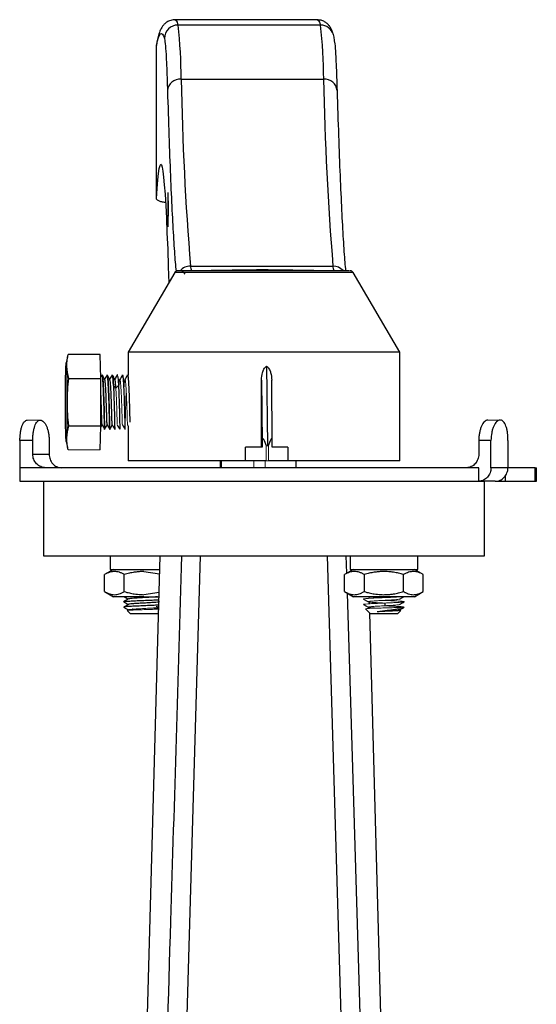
# Model space of a CAD drawing. Header units: millimetres. Extents: x 277 to 1167, y -325 to 554.
# Tile 13 of 13: x 1063 to 1140, y 147 to 292. Entities that reach past the tile are written whole.
import ezdxf

# ---------------------------------------------------------------- set-up
doc = ezdxf.new("R2010")
doc.units = ezdxf.units.MM

msp = doc.modelspace()

# ---------------------------------------------------------------- linework, layer by layer
at = {"color": 7, "linetype": 'Continuous', "lineweight": 25}
for p, q in [((1107.32, 292.18), (1086.33, 292.18)), ((1107.79, 291.41), (1086.79, 291.41)), ((1083.66, 288.8), (1083.62, 288.41)), ((1083.62, 265.86), (1083.62, 288.41)), ((1087.26, 283.43), (1108.26, 283.43)), ((1088.63, 255.91), (1109.62, 255.91)), ((1086.32, 254.98), (1079.46, 243.23)), ((1119.46, 243.23), (1112.6, 254.98)), ((1070.51, 242.56), (1070.31, 241.68)), ((1075.32, 242.88), (1070.59, 242.88)), ((1075.43, 239.38), (1075.32, 242.88)), ((1079.46, 243.23), (1079.46, 239.87)), ((1119.46, 243.23), (1079.46, 243.23)), ((1119.46, 227.23), (1119.46, 243.23)), ((1099.85, 241.16), (1099.97, 229.48)), ((1070.7, 239.38), (1075.43, 239.38)), ((1075.59, 239.87), (1075.43, 239.59)), ((1075.43, 232.38), (1075.43, 239.38)), ((1075.61, 239.88), (1075.6, 239.88)), ((1076.34, 239.81), (1076.35, 239.88)), ((1076.36, 239.88), (1076.35, 239.88)), ((1076.74, 239.23), (1076.71, 239.18)), ((1077.09, 239.82), (1077.1, 239.88)), ((1077.11, 239.88), (1077.1, 239.88)), ((1077.84, 239.82), (1077.85, 239.88)), ((1077.86, 239.88), (1077.85, 239.88)), ((1077.85, 239.88), (1077.87, 239.85)), ((1078.59, 239.81), (1078.6, 239.88)), ((1078.61, 239.88), (1078.6, 239.88)), ((1079.34, 239.82), (1079.35, 239.88)), ((1079.36, 239.88), (1079.35, 239.88)), ((1099.1, 239.13), (1099.19, 229.94)), ((1099.1, 229.23), (1099.1, 239.13)), ((1100.69, 229.98), (1100.6, 239.17)), ((1070.7, 232.38), (1075.43, 232.38)), ((1075.32, 228.88), (1075.43, 232.38)), ((1075.43, 232.21), (1075.61, 232.52)), ((1075.61, 232.54), (1075.61, 232.53)), ((1076.37, 232.6), (1076.36, 232.56)), ((1079.35, 232.53), (1079.47, 232.33)), ((1079.46, 232.34), (1079.46, 227.23)), ((1075.98, 231.88), (1075.98, 231.88)), ((1078.23, 231.88), (1078.23, 231.88)), ((1078.98, 231.88), (1078.98, 231.88)), ((1063.5, 230.23), (1063.5, 226.23)), ((1065.39, 230.23), (1063.5, 230.23)), ((1065.39, 228.23), (1065.39, 230.23)), ((1067.81, 230.23), (1067.81, 228.23)), ((1070.31, 230.08), (1070.51, 229.2)), ((1096.72, 227.23), (1096.72, 229.23)), ((1099.19, 229.23), (1096.72, 229.23)), ((1099.19, 229.94), (1099.19, 229.23)), ((1100.69, 229.23), (1100.69, 229.94)), ((1102.97, 229.23), (1100.69, 229.23)), ((1102.97, 229.23), (1102.97, 227.23)), ((1132.91, 230.23), (1131.11, 230.23)), ((1131.11, 230.23), (1131.11, 228.23)), ((1132.91, 226.23), (1132.91, 230.23)), ((1135.42, 230.23), (1135.42, 226.23)), ((1065.39, 228.23), (1067.81, 228.23)), ((1063.46, 226.23), (1063.46, 224.23)), ((1131.11, 226.23), (1063.46, 226.23)), ((1096.72, 227.23), (1079.46, 227.23)), ((1093.06, 226.23), (1093.04, 227.23)), ((1093.15, 227.23), (1093.15, 226.23)), ((1099.78, 227.23), (1096.72, 227.23)), ((1102.97, 227.23), (1100.15, 227.23)), ((1119.46, 227.23), (1102.97, 227.23)), ((1104.15, 227.23), (1104.15, 226.23)), ((1131.11, 224.23), (1131.11, 226.23)), ((1135.42, 226.23), (1132.91, 226.23)), ((1139.45, 226.23), (1135.42, 226.23)), ((1139.45, 226.23), (1139.6, 226.23)), ((1139.45, 224.23), (1139.45, 226.23)), ((1139.6, 224.23), (1139.6, 226.23)), ((1134.99, 225), (1134.99, 224.23)), ((1063.46, 224.23), (1131.11, 224.23)), ((1066.96, 224.23), (1066.96, 213.23)), ((1131.11, 224.23), (1131.96, 224.23)), ((1131.96, 213.23), (1131.96, 224.23)), ((1133.53, 224.23), (1134.99, 224.23)), ((1134.99, 224.23), (1139.45, 224.23)), ((1139.45, 224.23), (1139.6, 224.23)), ((1066.96, 213.23), (1131.96, 213.23)), ((1076.78, 213.23), (1076.78, 211.23)), ((1081.91, 132.24), (1084.16, 213.23)), ((1087.57, 126.92), (1090.13, 213.23)), ((1108.79, 213.23), (1111.35, 126.92)), ((1111.67, 210.68), (1111.59, 213.23)), ((1112.14, 213.23), (1112.14, 211.23)), ((1122.14, 211.23), (1122.14, 213.23)), ((1077.28, 211.23), (1075.98, 210.5)), ((1075.98, 207.98), (1075.98, 210.5)), ((1076.78, 211.23), (1084.1, 211.23)), ((1078.88, 207.98), (1078.88, 210.5)), ((1081.78, 210.93), (1084.08, 210.59)), ((1112.64, 211.23), (1111.33, 210.5)), ((1111.34, 207.98), (1111.34, 210.5)), ((1112.14, 211.23), (1122.14, 211.23)), ((1114.24, 210.5), (1114.24, 207.98)), ((1120.04, 207.98), (1120.04, 210.5)), ((1122.94, 210.5), (1121.64, 211.23)), ((1122.94, 207.98), (1122.94, 210.5)), ((1075.98, 207.98), (1077.29, 207.22)), ((1084.01, 207.87), (1081.78, 207.53)), ((1111.33, 207.98), (1112.64, 207.22)), ((1121.63, 207.22), (1122.94, 207.98)), ((1114.14, 206.08), (1114.84, 205.68)), ((1114.93, 207.23), (1114.94, 206.99)), ((1114.95, 206.45), (1114.96, 206.19)), ((1117.29, 206.3), (1117.26, 205.9)), ((1078.89, 205.73), (1078.81, 205.7)), ((1078.81, 205.7), (1078.87, 205.64)), ((1078.91, 205.61), (1079.49, 205.28)), ((1079.31, 205.2), (1079.78, 204.73)), ((1083.78, 204.73), (1083.92, 204.87)), ((1115.14, 204.73), (1114.41, 205.45)), ((1115, 204.87), (1117.01, 132.24)), ((1119.61, 205.2), (1119.14, 204.73)), ((1119.43, 205.28), (1120.01, 205.61)), ((1120.04, 205.69), (1120.03, 205.73)), ((1120.05, 205.64), (1120.11, 205.7))]:
    msp.add_line(p, q, dxfattribs=at)
at = {"color": 8, "linetype": 'Continuous', "lineweight": 25}
for p, q in [((1084.79, 289.41), (1084.84, 289.11)), ((1112.6, 254.98), (1086.32, 254.98))]:
    msp.add_line(p, q, dxfattribs=at)
at = {"color": 144, "linetype": 'Continuous', "lineweight": 18}
for p, q in [((1079.56, 237.66), (1079.58, 238.14)), ((1066.48, 233.23), (1064.58, 233.23)), ((1066.48, 233.23), (1066.49, 233.23)), ((1134.23, 233.23), (1132.43, 233.23)), ((1134.23, 233.23), (1134.34, 233.23)), ((1099.78, 227.23), (1099.78, 229.55)), ((1100.15, 229.55), (1100.15, 227.23)), ((1070.59, 228.88), (1075.32, 228.88)), ((1097.98, 227.23), (1097.98, 226.23)), ((1099.63, 226.23), (1099.63, 227.23)), ((1099.78, 227.23), (1100.15, 227.23))]:
    msp.add_line(p, q, dxfattribs=at)
at = {"color": 8, "linetype": 'Continuous', "lineweight": 25, "flags": 128}
for points in [[(1086.33, 292.18), (1086.35, 292.18), (1086.5, 292.07), (1086.65, 291.82), (1086.79, 291.41)], [(1107.32, 292.18), (1107.35, 292.18), (1107.5, 292.07), (1107.64, 291.82), (1107.79, 291.41)]]:
    msp.add_lwpolyline(points, dxfattribs=at)
at = {"color": 7, "linetype": 'Continuous', "lineweight": 25, "flags": 128}
for points in [[(1083.62, 265.86), (1083.72, 267.35), (1083.83, 268.59), (1083.93, 269.56), (1084.04, 270.27), (1084.14, 270.72), (1084.25, 270.91), (1084.35, 270.83), (1084.46, 270.48), (1084.56, 269.87), (1084.67, 269), (1084.77, 267.87), (1084.88, 266.48), (1084.98, 264.84), (1085.08, 262.95), (1085.17, 260.81), (1085.27, 258.42), (1085.36, 255.81), (1085.44, 253.47)], [(1085.32, 261.74), (1085.34, 261.87), (1085.35, 262.26), (1085.36, 262.87), (1085.37, 263.62), (1085.37, 264.44), (1085.37, 265.24), (1085.36, 265.93), (1085.34, 266.43), (1085.33, 266.7), (1085.31, 266.7), (1085.3, 266.43), (1085.29, 265.93), (1085.28, 265.24), (1085.27, 264.44), (1085.27, 263.62), (1085.28, 262.87), (1085.29, 262.26), (1085.31, 261.87), (1085.32, 261.74)], [(1070.2, 235.88), (1070.21, 237.13), (1070.22, 238.32), (1070.23, 239.4), (1070.24, 240.32), (1070.26, 241.02), (1070.29, 241.49), (1070.31, 241.69), (1070.34, 241.62), (1070.36, 241.29), (1070.38, 240.7), (1070.4, 239.88), (1070.41, 238.88), (1070.42, 237.74), (1070.43, 236.51), (1070.43, 235.25), (1070.42, 234.02), (1070.41, 232.88), (1070.4, 231.87), (1070.38, 231.06), (1070.36, 230.47), (1070.34, 230.13), (1070.31, 230.06), (1070.29, 230.27), (1070.26, 230.73), (1070.24, 231.44), (1070.23, 232.35), (1070.22, 233.43), (1070.21, 234.63), (1070.2, 235.88)], [(1077.64, 237.94), (1077.83, 238.14), (1078.02, 238.34)], [(1114.25, 125.66), (1113.39, 154.11), (1112.49, 183.67), (1111.76, 207.74)]]:
    msp.add_lwpolyline(points, dxfattribs=at)
at = {"color": 144, "linetype": 'Continuous', "lineweight": 18, "flags": 128}
msp.add_lwpolyline([(1077.28, 238.34), (1077.46, 238.14), (1077.64, 237.94)], dxfattribs=at)
at = {"color": 7, "linetype": 'Continuous', "lineweight": 25}
for centre, radius, start, end in [((1086.79, 289.41), 2, 89.9596, 179.865), ((1017.72, 283.38), 69.54, 0.042, 6.629), ((1038.72, 283.38), 69.54, 0.042, 6.629), ((1087.11, 281.55), 1.89, 85.6028, 173.7735), ((1517.45, 291), 430.25, 181.0082, 184.678), ((1108.41, 281.61), 1.83, 4.682, 94.7538), ((1538.44, 291), 430.25, 181.0082, 184.678), ((1086.75, 254.73), 0.5, 90, 149.7436), ((1086.98, 254.23), 1, 30, 90), ((1089.94, 255.86), 1.31, 177.6489, 208.5882), ((1110.93, 255.86), 1.31, 177.6489, 208.5882), ((1112.17, 254.73), 0.5, 30.2564, 90)]:
    msp.add_arc(centre, radius, start, end, dxfattribs=at)
at = {"color": 8, "linetype": 'Continuous', "lineweight": 25}
for centre, radius, start, end in [((1107.79, 289.41), 2, 17.1072, 90.0426), ((1088.62, 253.9), 2.02, 89.9176, 138.8681), ((1109.63, 253.91), 2, 41.8396, 90.1176)]:
    msp.add_arc(centre, radius, start, end, dxfattribs=at)
at = {"color": 7, "linetype": 'Continuous', "lineweight": 25}
for centre, major_axis, ratio, start_param, end_param in [((1100.23, 225.89), (-0.93, 4.58), 0.101619, 5.621275, 6.745958), ((1099.73, 225.89), (0.86, 4.58), 0.094062, 5.817313, 6.941995)]:
    msp.add_ellipse(centre, major_axis=major_axis, ratio=ratio, start_param=start_param, end_param=end_param, dxfattribs=at)
for points, knots in [([(1086.34, 292.17), (1086.31, 292.17), (1086.03, 292.2), (1085.53, 292.05), (1085, 291.76), (1084.63, 291.39), (1084.33, 290.96), (1084.08, 290.42), (1083.87, 289.76), (1083.73, 289.17), (1083.66, 288.78), (1083.65, 288.73)], [0, 0, 0, 0, 0.009226, 0.079428, 0.145952, 0.222978, 0.324561, 0.485373, 0.728162, 0.9632, 1, 1, 1, 1]), ([(1109.7, 289.97), (1109.68, 290.06), (1109.6, 290.35), (1109.43, 290.74), (1109.17, 291.2), (1108.84, 291.59), (1108.42, 291.9), (1107.91, 292.13), (1107.52, 292.16), (1107.33, 292.17)], [0, 0, 0, 0, 0.121677, 0.410042, 0.602167, 0.727267, 0.828667, 0.92045, 1, 1, 1, 1]), ([(1109.9, 288.77), (1109.9, 288.79), (1109.88, 288.99), (1109.85, 289.28), (1109.8, 289.61), (1109.73, 289.88), (1109.7, 290)], [0, 0, 0, 0, 0.047347, 0.390752, 0.722252, 1, 1, 1, 1]), ([(1084.84, 289.11), (1084.86, 288.98), (1084.93, 288.63), (1085.03, 287.17), (1085.14, 284.92), (1085.21, 282.81), (1085.24, 281.76)], [0, 0, 0, 0, 0.169572, 0.447141, 0.724709, 1, 1, 1, 1]), ([(1109.89, 288.74), (1109.89, 288.71), (1109.94, 288.43), (1110.02, 287.14), (1110.13, 284.93), (1110.2, 282.81), (1110.23, 281.76)], [0, 0, 0, 0, 0.043759, 0.36338, 0.683002, 1, 1, 1, 1]), ([(1085.24, 281.76), (1085.31, 279.49), (1085.45, 274.96), (1085.67, 269.12), (1085.9, 264.01), (1086.14, 259.79), (1086.34, 256.81), (1086.46, 255.58), (1086.5, 255.16)], [0, 0, 0, 0, 0.180544, 0.361621, 0.543128, 0.724628, 0.905708, 1, 1, 1, 1]), ([(1110.23, 281.76), (1110.3, 279.49), (1110.45, 274.96), (1110.67, 269.12), (1110.9, 264.01), (1111.13, 259.79), (1111.33, 256.84), (1111.45, 255.63), (1111.49, 255.23)], [0, 0, 0, 0, 0.181506, 0.363547, 0.546021, 0.728489, 0.910533, 1, 1, 1, 1]), ([(1084.94, 265.26), (1084.75, 265.29), (1084.36, 265.35), (1083.92, 265.51), (1083.66, 265.68), (1083.63, 265.81), (1083.62, 265.86)], [0, 0, 0, 0, 0.251552, 0.510288, 0.781256, 1, 1, 1, 1]), ([(1112.07, 255.23), (1112.06, 255.23), (1112.04, 255.23), (1110.89, 255.23), (1108.95, 255.23), (1106.36, 255.23), (1103.24, 255.23), (1099.71, 255.23), (1096.16, 255.23), (1092.98, 255.23), (1090.31, 255.23), (1088.27, 255.23), (1086.95, 255.23), (1086.86, 255.23), (1086.82, 255.23)], [0, 0, 0, 0, 0.063589, 0.152472, 0.236948, 0.317933, 0.404192, 0.493853, 0.583515, 0.669773, 0.750758, 0.835235, 0.924117, 1, 1, 1, 1]), ([(1099.1, 239.13), (1099.1, 239.5), (1099.14, 239.87), (1099.3, 240.41), (1099.37, 240.59), (1099.51, 240.83), (1099.56, 240.91), (1099.69, 241.05), (1099.76, 241.11), (1099.85, 241.16)], [0, 0, 0, 0, 0.5, 0.5, 0.75, 0.75, 0.875, 0.875, 1, 1, 1, 1]), ([(1099.85, 241.16), (1099.93, 241.11), (1100, 241.05), (1100.13, 240.91), (1100.18, 240.83), (1100.32, 240.59), (1100.39, 240.41), (1100.55, 239.88), (1100.6, 239.5), (1100.6, 239.13)], [0, 0, 0, 0, 0.125, 0.125, 0.25, 0.25, 0.5, 0.5, 1, 1, 1, 1]), ([(1075.6, 239.86), (1075.6, 239.87), (1075.63, 239.95), (1075.68, 239.65), (1075.74, 238.97), (1075.8, 237.86), (1075.85, 236.54), (1075.89, 235.13), (1075.92, 233.81), (1075.95, 232.75), (1075.96, 232.02), (1075.97, 231.92), (1075.98, 231.88)], [0, 0, 0, 0, 0.006943, 0.117283, 0.227622, 0.337962, 0.448302, 0.558641, 0.668981, 0.779321, 0.88966, 1, 1, 1, 1]), ([(1076, 239.22), (1075.94, 239.32), (1075.81, 239.54), (1075.69, 239.76), (1075.62, 239.87)], [0, 0, 0, 0, 0.499957, 1, 1, 1, 1]), ([(1075.98, 231.88), (1075.98, 231.93), (1075.97, 232.02), (1075.95, 232.76), (1075.93, 233.84), (1075.9, 235.18), (1075.85, 236.6), (1075.8, 237.94), (1075.74, 239.01), (1075.68, 239.7), (1075.64, 239.78), (1075.63, 239.82)], [0, 0, 0, 0, 0.114315, 0.228631, 0.342946, 0.457262, 0.571577, 0.685892, 0.800208, 0.914523, 1, 1, 1, 1]), ([(1076.35, 232.55), (1076.35, 232.54), (1076.35, 232.51), (1076.34, 232.72), (1076.32, 233.02), (1076.31, 233.3), (1076.31, 233.56), (1076.3, 233.85), (1076.29, 234.11), (1076.28, 234.4), (1076.26, 234.98), (1076.23, 235.88), (1076.2, 236.88), (1076.15, 237.79), (1076.1, 238.53), (1076.05, 239.03), (1076, 239.27), (1075.97, 239.21), (1075.96, 239.18)], [0, 0, 0, 0, 0.017351, 0.110049, 0.18635, 0.202863, 0.236434, 0.29576, 0.305704, 0.324511, 0.388656, 0.48132, 0.573983, 0.666647, 0.759311, 0.851974, 0.944638, 1, 1, 1, 1]), ([(1076.34, 239.87), (1076.28, 239.76), (1076.16, 239.55), (1076.04, 239.34), (1075.98, 239.25)], [0, 0, 0, 0, 0.528352, 1, 1, 1, 1]), ([(1076.35, 239.88), (1076.38, 239.88), (1076.4, 239.77), (1076.45, 239.37), (1076.48, 239.08), (1076.52, 238.34), (1076.55, 237.89), (1076.58, 236.93), (1076.6, 236.4), (1076.63, 235.35), (1076.65, 234.83), (1076.67, 233.86), (1076.68, 233.42), (1076.7, 232.68), (1076.7, 232.38), (1076.72, 231.98), (1076.72, 231.88), (1076.73, 231.88)], [0, 0, 0, 0, 0.125, 0.125, 0.25, 0.25, 0.375, 0.375, 0.5, 0.5, 0.625, 0.625, 0.75, 0.75, 0.875, 0.875, 1, 1, 1, 1]), ([(1076.75, 239.21), (1076.69, 239.32), (1076.56, 239.54), (1076.44, 239.76), (1076.37, 239.87)], [0, 0, 0, 0, 0.499946, 1, 1, 1, 1]), ([(1076.73, 231.88), (1076.73, 231.94), (1076.72, 232.06), (1076.7, 232.98), (1076.67, 234.31), (1076.63, 235.88), (1076.57, 237.45), (1076.51, 238.77), (1076.44, 239.64), (1076.4, 239.76), (1076.38, 239.81)], [0, 0, 0, 0, 0.128624, 0.257248, 0.385871, 0.514495, 0.643119, 0.771743, 0.900367, 1, 1, 1, 1]), ([(1077.09, 239.87), (1077.03, 239.76), (1076.91, 239.55), (1076.79, 239.35), (1076.73, 239.25)], [0, 0, 0, 0, 0.526416, 1, 1, 1, 1]), ([(1077.1, 239.88), (1077.13, 239.88), (1077.15, 239.77), (1077.2, 239.37), (1077.23, 239.08), (1077.27, 238.34), (1077.3, 237.89), (1077.33, 236.93), (1077.35, 236.4), (1077.38, 235.35), (1077.4, 234.83), (1077.42, 233.86), (1077.43, 233.42), (1077.45, 232.68), (1077.45, 232.38), (1077.47, 231.98), (1077.47, 231.88), (1077.48, 231.88)], [0, 0, 0, 0, 0.125, 0.125, 0.25, 0.25, 0.375, 0.375, 0.5, 0.5, 0.625, 0.625, 0.75, 0.75, 0.875, 0.875, 1, 1, 1, 1]), ([(1077.5, 239.21), (1077.44, 239.32), (1077.31, 239.54), (1077.19, 239.76), (1077.12, 239.87)], [0, 0, 0, 0, 0.499953, 1, 1, 1, 1]), ([(1077.28, 238.34), (1077.27, 238.56), (1077.24, 239.02), (1077.2, 239.5), (1077.16, 239.79), (1077.14, 239.82), (1077.13, 239.84)], [0, 0, 0, 0, 0.277573, 0.555147, 0.83272, 1, 1, 1, 1]), ([(1077.64, 237.94), (1077.63, 238.12), (1077.61, 238.37), (1077.6, 238.57), (1077.58, 238.79), (1077.56, 238.95), (1077.52, 239.17), (1077.5, 239.23), (1077.48, 239.23), (1077.48, 239.23), (1077.47, 239.23), (1077.47, 239.22), (1077.46, 239.22)], [0, 0, 0, 0, 0.215386, 0.290476, 0.299007, 0.560354, 0.597676, 0.895992, 0.901385, 0.910582, 0.940389, 1, 1, 1, 1]), ([(1077.84, 239.87), (1077.78, 239.76), (1077.66, 239.56), (1077.54, 239.35), (1077.48, 239.25)], [0, 0, 0, 0, 0.5254469, 1, 1, 1, 1]), ([(1077.91, 239.66), (1077.92, 239.6), (1077.95, 239.45), (1077.98, 239.01), (1078.01, 238.56), (1078.02, 238.34)], [0, 0, 0, 0, 0.233318, 0.616659, 1, 1, 1, 1]), ([(1078.59, 239.87), (1078.52, 239.76), (1078.4, 239.54), (1078.27, 239.32), (1078.21, 239.21)], [0, 0, 0, 0, 0.500062, 1, 1, 1, 1]), ([(1078.6, 239.88), (1078.63, 239.88), (1078.65, 239.77), (1078.7, 239.37), (1078.73, 239.08), (1078.77, 238.34), (1078.8, 237.89), (1078.83, 236.93), (1078.85, 236.4), (1078.88, 235.35), (1078.9, 234.83), (1078.92, 233.86), (1078.93, 233.42), (1078.95, 232.68), (1078.95, 232.38), (1078.97, 231.98), (1078.97, 231.88), (1078.98, 231.88)], [0, 0, 0, 0, 0.125, 0.125, 0.25, 0.25, 0.375, 0.375, 0.5, 0.5, 0.625, 0.625, 0.75, 0.75, 0.875, 0.875, 1, 1, 1, 1]), ([(1079.34, 239.87), (1079.28, 239.76), (1079.15, 239.54), (1079.03, 239.33), (1078.96, 239.22)], [0, 0, 0, 0, 0.500057, 1, 1, 1, 1]), ([(1079.35, 239.88), (1079.38, 239.82), (1079.43, 239.7), (1079.5, 238.77), (1079.57, 237.45), (1079.62, 235.87), (1079.66, 234.34), (1079.68, 233.28), (1079.69, 232.96), (1079.69, 232.92)], [0, 0, 0, 0, 0.162532, 0.325064, 0.487595, 0.650127, 0.812659, 0.975191, 1, 1, 1, 1]), ([(1077.11, 232.53), (1077.11, 232.53), (1077.1, 232.52), (1077.08, 232.76), (1077.06, 233.3), (1077.04, 234.06), (1077.01, 234.99), (1076.98, 235.99), (1076.94, 236.98), (1076.9, 237.88), (1076.85, 238.59), (1076.8, 239.07), (1076.76, 239.16), (1076.75, 239.2)], [0, 0, 0, 0, 0.061879, 0.157131, 0.252383, 0.347635, 0.442887, 0.538138, 0.63339, 0.728641, 0.823894, 0.919145, 1, 1, 1, 1]), ([(1077.34, 238.26), (1077.34, 238.18), (1077.32, 238.02), (1077.31, 237.79), (1077.31, 237.69)], [0, 0, 0, 0, 0.559078, 1, 1, 1, 1]), ([(1078.02, 238.34), (1078.04, 238.04), (1078.05, 237.72), (1078.08, 237.03), (1078.09, 236.66), (1078.12, 235.92), (1078.13, 235.55), (1078.15, 234.81), (1078.16, 234.46), (1078.17, 233.79), (1078.18, 233.48), (1078.19, 232.92), (1078.2, 232.68), (1078.21, 232.29), (1078.21, 232.14), (1078.22, 231.93), (1078.22, 231.88), (1078.23, 231.88)], [0, 0, 0, 0, 0.125, 0.125, 0.25, 0.25, 0.375, 0.375, 0.5, 0.5, 0.625, 0.625, 0.75, 0.75, 0.875, 0.875, 1, 1, 1, 1]), ([(1075.6, 232.53), (1075.6, 232.53), (1075.6, 232.52), (1075.59, 232.69), (1075.57, 233.16), (1075.55, 233.88), (1075.52, 234.73), (1075.5, 235.38), (1075.49, 235.71), (1075.48, 236.07), (1075.46, 236.41), (1075.45, 236.85), (1075.44, 236.98), (1075.43, 237.09)], [0, 0, 0, 0, 0.010439, 0.167875, 0.323882, 0.478432, 0.631527, 0.764709, 0.784547, 0.786996, 0.93409, 0.942339, 1, 1, 1, 1]), ([(1063.5, 230.23), (1063.5, 230.42), (1063.51, 230.62), (1063.53, 231), (1063.55, 231.19), (1063.6, 231.56), (1063.63, 231.73), (1063.7, 232.06), (1063.75, 232.21), (1063.84, 232.49), (1063.9, 232.61), (1064.01, 232.83), (1064.08, 232.92), (1064.28, 233.15), (1064.43, 233.23), (1064.58, 233.23)], [0, 0, 0, 0, 0.125, 0.125, 0.25, 0.25, 0.375, 0.375, 0.5, 0.5, 0.625, 0.625, 0.75, 0.75, 1, 1, 1, 1]), ([(1065.39, 230.23), (1065.39, 230.42), (1065.4, 230.62), (1065.42, 231), (1065.44, 231.19), (1065.49, 231.56), (1065.52, 231.73), (1065.6, 232.06), (1065.64, 232.21), (1065.74, 232.49), (1065.79, 232.61), (1065.91, 232.83), (1065.97, 232.92), (1066.17, 233.15), (1066.32, 233.23), (1066.48, 233.23)], [0, 0, 0, 0, 0.125, 0.125, 0.25, 0.25, 0.375, 0.375, 0.5, 0.5, 0.625, 0.625, 0.75, 0.75, 1, 1, 1, 1]), ([(1066.49, 233.23), (1066.57, 233.23), (1066.65, 233.21), (1066.81, 233.13), (1066.89, 233.07), (1067.05, 232.92), (1067.12, 232.83), (1067.27, 232.61), (1067.34, 232.49), (1067.46, 232.21), (1067.52, 232.06), (1067.62, 231.73), (1067.66, 231.56), (1067.73, 231.2), (1067.76, 231.01), (1067.8, 230.62), (1067.81, 230.42), (1067.81, 230.23)], [0, 0, 0, 0, 0.125, 0.125, 0.25, 0.25, 0.375, 0.375, 0.5, 0.5, 0.625, 0.625, 0.75, 0.75, 0.875, 0.875, 1, 1, 1, 1]), ([(1075.6, 232.53), (1075.67, 232.42), (1075.79, 232.2), (1075.92, 231.98), (1075.98, 231.87)], [0, 0, 0, 0, 0.499945, 1, 1, 1, 1]), ([(1075.98, 231.87), (1076.04, 231.98), (1076.17, 232.2), (1076.29, 232.41), (1076.36, 232.52)], [0, 0, 0, 0, 0.505015, 1, 1, 1, 1]), ([(1076.35, 232.53), (1076.42, 232.42), (1076.54, 232.2), (1076.67, 231.98), (1076.73, 231.87)], [0, 0, 0, 0, 0.499942, 1, 1, 1, 1]), ([(1076.73, 231.87), (1076.8, 231.98), (1076.92, 232.2), (1077.04, 232.42), (1077.11, 232.52)], [0, 0, 0, 0, 0.505017, 1, 1, 1, 1]), ([(1077.1, 232.53), (1077.17, 232.42), (1077.29, 232.2), (1077.42, 231.98), (1077.48, 231.87)], [0, 0, 0, 0, 0.499932, 1, 1, 1, 1]), ([(1077.85, 232.53), (1077.91, 232.42), (1078.04, 232.2), (1078.17, 231.98), (1078.23, 231.88)], [0, 0, 0, 0, 0.499938, 1, 1, 1, 1]), ([(1078.6, 232.53), (1078.67, 232.42), (1078.79, 232.2), (1078.92, 231.98), (1078.98, 231.87)], [0, 0, 0, 0, 0.499939, 1, 1, 1, 1]), ([(1132.43, 233.23), (1132.35, 233.23), (1132.27, 233.21), (1132.11, 233.13), (1132.03, 233.07), (1131.87, 232.92), (1131.8, 232.83), (1131.65, 232.61), (1131.59, 232.49), (1131.46, 232.21), (1131.4, 232.06), (1131.3, 231.73), (1131.26, 231.56), (1131.19, 231.2), (1131.16, 231.01), (1131.12, 230.62), (1131.11, 230.42), (1131.11, 230.23)], [0, 0, 0, 0, 0.125, 0.125, 0.25, 0.25, 0.375, 0.375, 0.5, 0.5, 0.625, 0.625, 0.75, 0.75, 0.875, 0.875, 1, 1, 1, 1]), ([(1134.23, 233.23), (1134.15, 233.23), (1134.07, 233.21), (1133.91, 233.13), (1133.83, 233.07), (1133.67, 232.92), (1133.6, 232.83), (1133.45, 232.61), (1133.38, 232.49), (1133.26, 232.21), (1133.2, 232.06), (1133.1, 231.73), (1133.05, 231.56), (1132.95, 231.02), (1132.91, 230.62), (1132.91, 230.23)], [0, 0, 0, 0, 0.125, 0.125, 0.25, 0.25, 0.375, 0.375, 0.5, 0.5, 0.625, 0.625, 0.75, 0.75, 1, 1, 1, 1]), ([(1135.42, 230.23), (1135.42, 230.42), (1135.41, 230.62), (1135.39, 231), (1135.37, 231.19), (1135.32, 231.56), (1135.29, 231.73), (1135.22, 232.06), (1135.17, 232.21), (1135.08, 232.49), (1135.03, 232.61), (1134.91, 232.83), (1134.85, 232.92), (1134.65, 233.15), (1134.5, 233.23), (1134.34, 233.23)], [0, 0, 0, 0, 0.125, 0.125, 0.25, 0.25, 0.375, 0.375, 0.5, 0.5, 0.625, 0.625, 0.75, 0.75, 1, 1, 1, 1]), ([(1067.29, 226.23), (1067.16, 226.23), (1067.04, 226.24), (1066.8, 226.29), (1066.68, 226.33), (1066.45, 226.43), (1066.34, 226.49), (1066.13, 226.63), (1066.04, 226.72), (1065.77, 227), (1065.63, 227.22), (1065.44, 227.7), (1065.39, 227.96), (1065.39, 228.23)], [0, 0, 0, 0, 0.125, 0.125, 0.25, 0.25, 0.375, 0.375, 0.5, 0.5, 0.75, 0.75, 1, 1, 1, 1]), ([(1067.81, 228.23), (1067.81, 228.09), (1067.82, 227.96), (1067.87, 227.71), (1067.9, 227.58), (1067.99, 227.34), (1068.05, 227.22), (1068.18, 227.01), (1068.25, 226.9), (1068.5, 226.63), (1068.7, 226.48), (1069.13, 226.28), (1069.37, 226.23), (1069.61, 226.23)], [0, 0, 0, 0, 0.125, 0.125, 0.25, 0.25, 0.375, 0.375, 0.5, 0.5, 0.75, 0.75, 1, 1, 1, 1]), ([(1131.11, 228.23), (1131.11, 228.09), (1131.1, 227.96), (1131.06, 227.71), (1131.02, 227.58), (1130.93, 227.34), (1130.88, 227.22), (1130.74, 227.01), (1130.67, 226.9), (1130.42, 226.63), (1130.22, 226.48), (1129.79, 226.28), (1129.55, 226.23), (1129.31, 226.23)], [0, 0, 0, 0, 0.125, 0.125, 0.25, 0.25, 0.375, 0.375, 0.5, 0.5, 0.75, 0.75, 1, 1, 1, 1]), ([(1132.91, 226.23), (1132.91, 226.09), (1132.9, 225.96), (1132.85, 225.71), (1132.82, 225.58), (1132.73, 225.34), (1132.67, 225.22), (1132.54, 225.01), (1132.47, 224.9), (1132.22, 224.63), (1132.02, 224.48), (1131.59, 224.28), (1131.35, 224.23), (1131.11, 224.23)], [0, 0, 0, 0, 0.125, 0.125, 0.25, 0.25, 0.375, 0.375, 0.5, 0.5, 0.75, 0.75, 1, 1, 1, 1]), ([(1133.53, 224.23), (1133.65, 224.23), (1133.78, 224.24), (1134.02, 224.29), (1134.14, 224.33), (1134.37, 224.43), (1134.47, 224.49), (1134.68, 224.63), (1134.78, 224.72), (1135.04, 225), (1135.18, 225.22), (1135.37, 225.7), (1135.42, 225.96), (1135.42, 226.23)], [0, 0, 0, 0, 0.125, 0.125, 0.25, 0.25, 0.375, 0.375, 0.5, 0.5, 0.75, 0.75, 1, 1, 1, 1]), ([(1087.33, 213.23), (1087.06, 204.26), (1086.79, 195.3), (1086.51, 186.34), (1086.24, 177.37), (1085.97, 168.41), (1085.69, 159.45), (1085.35, 148.19), (1085.01, 136.92), (1084.67, 125.66)], [0, 0, 0, 0, 0.02690235, 0.02690235, 0.02690235, 0.0538047, 0.0538047, 0.0538047, 0.08760433, 0.08760433, 0.08760433, 0.08760433]), ([(1078.88, 210.5), (1078.82, 210.54), (1078.7, 210.6), (1078.51, 210.69), (1078.33, 210.76), (1078.09, 210.85), (1077.79, 210.92), (1077.43, 210.94), (1077.08, 210.92), (1076.72, 210.83), (1076.35, 210.7), (1076.11, 210.57), (1075.98, 210.5)], [0, 0, 0, 0, 0.066349, 0.131006, 0.194349, 0.256807, 0.379184, 0.499961, 0.620748, 0.743135, 0.868961, 1, 1, 1, 1]), ([(1081.78, 210.93), (1081.69, 210.93), (1081.5, 210.93), (1081.21, 210.92), (1080.93, 210.9), (1080.64, 210.86), (1080.21, 210.8), (1079.62, 210.7), (1079.13, 210.57), (1078.88, 210.5)], [0, 0, 0, 0, 0.097242, 0.193977, 0.290898, 0.388681, 0.487968, 0.738799, 1, 1, 1, 1]), ([(1114.24, 210.5), (1114.18, 210.54), (1114.05, 210.6), (1113.87, 210.69), (1113.68, 210.76), (1113.44, 210.85), (1113.15, 210.92), (1112.79, 210.94), (1112.43, 210.92), (1112.07, 210.83), (1111.71, 210.7), (1111.46, 210.57), (1111.34, 210.5)], [0, 0, 0, 0, 0.066349, 0.131006, 0.194348, 0.256807, 0.379183, 0.499961, 0.620748, 0.743135, 0.868961, 1, 1, 1, 1]), ([(1117.14, 210.93), (1117.04, 210.93), (1116.85, 210.93), (1116.57, 210.92), (1116.28, 210.9), (1116, 210.86), (1115.56, 210.8), (1114.97, 210.7), (1114.49, 210.57), (1114.24, 210.5)], [0, 0, 0, 0, 0.097242, 0.193977, 0.290898, 0.388681, 0.487968, 0.738799, 1, 1, 1, 1]), ([(1120.04, 210.5), (1119.91, 210.54), (1119.67, 210.6), (1119.3, 210.69), (1118.94, 210.76), (1118.53, 210.83), (1118.09, 210.89), (1117.62, 210.93), (1117.3, 210.93), (1117.14, 210.93)], [0, 0, 0, 0, 0.131774, 0.260211, 0.386049, 0.51013, 0.675391, 0.837632, 1, 1, 1, 1]), ([(1122.94, 210.5), (1122.88, 210.54), (1122.75, 210.6), (1122.57, 210.69), (1122.38, 210.76), (1122.14, 210.85), (1121.84, 210.92), (1121.49, 210.94), (1121.13, 210.92), (1120.77, 210.83), (1120.41, 210.7), (1120.16, 210.57), (1120.04, 210.5)], [0, 0, 0, 0, 0.0663492, 0.1310064, 0.1943485, 0.2568071, 0.3791846, 0.4999614, 0.620749, 0.7431354, 0.868961, 1, 1, 1, 1]), ([(1075.98, 207.98), (1076.05, 207.94), (1076.17, 207.87), (1076.36, 207.78), (1076.54, 207.7), (1076.78, 207.62), (1077.08, 207.55), (1077.43, 207.52), (1077.79, 207.55), (1078.15, 207.64), (1078.52, 207.78), (1078.76, 207.91), (1078.88, 207.98)], [0, 0, 0, 0, 0.0665324, 0.1313344, 0.1947875, 0.2573284, 0.3795224, 0.5000704, 0.6206082, 0.7427915, 0.8687251, 1, 1, 1, 1]), ([(1078.88, 207.98), (1079.01, 207.94), (1079.26, 207.87), (1079.63, 207.78), (1079.99, 207.7), (1080.39, 207.63), (1080.83, 207.58), (1081.31, 207.54), (1081.62, 207.53), (1081.78, 207.53)], [0, 0, 0, 0, 0.132605, 0.261773, 0.388259, 0.512926, 0.677276, 0.838591, 1, 1, 1, 1]), ([(1111.34, 207.98), (1111.4, 207.94), (1111.53, 207.87), (1111.71, 207.78), (1111.89, 207.7), (1112.13, 207.62), (1112.43, 207.55), (1112.79, 207.52), (1113.15, 207.55), (1113.5, 207.64), (1113.87, 207.78), (1114.11, 207.91), (1114.24, 207.98)], [0, 0, 0, 0, 0.066532, 0.131334, 0.194788, 0.257328, 0.379522, 0.50007, 0.620608, 0.742791, 0.868725, 1, 1, 1, 1]), ([(1114.24, 207.98), (1114.36, 207.94), (1114.61, 207.87), (1114.98, 207.78), (1115.35, 207.7), (1115.75, 207.63), (1116.19, 207.58), (1116.66, 207.54), (1116.98, 207.53), (1117.14, 207.53)], [0, 0, 0, 0, 0.132605, 0.261773, 0.388259, 0.512926, 0.677277, 0.838592, 1, 1, 1, 1]), ([(1117.14, 207.53), (1117.23, 207.53), (1117.42, 207.53), (1117.71, 207.55), (1118, 207.57), (1118.28, 207.6), (1118.72, 207.66), (1119.31, 207.78), (1119.79, 207.91), (1120.04, 207.98)], [0, 0, 0, 0, 0.097436, 0.194368, 0.291502, 0.389525, 0.48909, 0.739265, 1, 1, 1, 1]), ([(1120.04, 207.98), (1120.1, 207.94), (1120.23, 207.87), (1120.41, 207.78), (1120.59, 207.7), (1120.83, 207.62), (1121.13, 207.55), (1121.49, 207.52), (1121.84, 207.55), (1122.2, 207.64), (1122.57, 207.78), (1122.81, 207.91), (1122.94, 207.98)], [0, 0, 0, 0, 0.066532, 0.131334, 0.194787, 0.257328, 0.379521, 0.50007, 0.620607, 0.742791, 0.868725, 1, 1, 1, 1]), ([(1081.78, 207.23), (1081.19, 207.23), (1080.6, 207.23), (1079.52, 207.23), (1079.02, 207.23), (1078.18, 207.23), (1077.85, 207.23), (1077.4, 207.23), (1077.28, 207.23), (1077.28, 207.23)], [0, 0, 0, 0, 0.25, 0.25, 0.5, 0.5, 0.75, 0.75, 1, 1, 1, 1]), ([(1078.85, 206.46), (1078.82, 206.47), (1078.74, 206.5), (1078.88, 206.53), (1079.32, 206.57), (1080.06, 206.61), (1080.99, 206.66), (1082.02, 206.7), (1083, 206.74), (1083.69, 206.78), (1083.93, 206.79), (1083.98, 206.8)], [0, 0, 0, 0, 0.08067, 0.193628, 0.322653, 0.451805, 0.580996, 0.710224, 0.839453, 0.968677, 1, 1, 1, 1]), ([(1078.79, 207.28), (1078.9, 207.22), (1079.13, 207.09), (1079.36, 206.95), (1079.47, 206.89)], [0, 0, 0, 0, 0.519181, 1, 1, 1, 1]), ([(1079.49, 206.91), (1079.38, 206.84), (1079.14, 206.7), (1078.91, 206.57), (1078.79, 206.5)], [0, 0, 0, 0, 0.4998363, 1, 1, 1, 1]), ([(1078.79, 206.48), (1078.9, 206.42), (1079.13, 206.29), (1079.36, 206.15), (1079.47, 206.09)], [0, 0, 0, 0, 0.5185323, 1, 1, 1, 1]), ([(1079.49, 206.11), (1079.37, 206.04), (1079.14, 205.9), (1078.91, 205.77), (1078.79, 205.7)], [0, 0, 0, 0, 0.499858, 1, 1, 1, 1]), ([(1083.96, 206), (1083.8, 205.99), (1083.42, 205.96), (1082.57, 205.92), (1081.56, 205.88), (1080.55, 205.84), (1079.7, 205.8), (1079.14, 205.76), (1078.96, 205.74), (1078.89, 205.73)], [0, 0, 0, 0, 0.104923, 0.263977, 0.423381, 0.582583, 0.741515, 0.900486, 1, 1, 1, 1]), ([(1083.77, 207.23), (1083.76, 207.22), (1083.64, 207.21), (1083.2, 207.17), (1082.52, 207.13), (1081.74, 207.09), (1080.96, 207.05), (1080.27, 207), (1079.77, 206.96), (1079.47, 206.92), (1079.49, 206.89), (1079.5, 206.88)], [0, 0, 0, 0, 0.023719, 0.147527, 0.27134, 0.395168, 0.519022, 0.642909, 0.766838, 0.890817, 1, 1, 1, 1]), ([(1084.06, 206.48), (1084.03, 206.47), (1083.97, 206.44), (1083.56, 206.4), (1082.95, 206.36), (1082.21, 206.31), (1081.41, 206.27), (1080.67, 206.23), (1080.04, 206.19), (1079.63, 206.14), (1079.44, 206.11), (1079.5, 206.09), (1079.52, 206.08)], [0, 0, 0, 0, 0.091237, 0.198726, 0.306258, 0.413779, 0.521258, 0.628703, 0.73612, 0.843517, 0.950903, 1, 1, 1, 1]), ([(1081.78, 207.23), (1082.39, 207.23), (1083.2, 207.23), (1083.83, 207.23), (1083.99, 207.23)], [0, 0, 0, 0, 0.750929, 1, 1, 1, 1]), ([(1117.14, 207.23), (1116.55, 207.23), (1115.96, 207.23), (1114.87, 207.23), (1114.37, 207.23), (1113.54, 207.23), (1113.21, 207.23), (1112.76, 207.23), (1112.64, 207.23), (1112.64, 207.23)], [0, 0, 0, 0, 0.25, 0.25, 0.5, 0.5, 0.75, 0.75, 1, 1, 1, 1]), ([(1114.14, 206.88), (1114.26, 206.82), (1114.49, 206.68), (1114.73, 206.55), (1114.85, 206.48)], [0, 0, 0, 0, 0.500137, 1, 1, 1, 1]), ([(1121.64, 207.23), (1121.64, 207.23), (1121.52, 207.23), (1121.07, 207.23), (1120.74, 207.23), (1119.9, 207.23), (1119.4, 207.23), (1118.32, 207.23), (1117.73, 207.23), (1117.14, 207.23)], [0, 0, 0, 0, 0.25, 0.25, 0.5, 0.5, 0.75, 0.75, 1, 1, 1, 1]), ([(1119.43, 206.88), (1119.55, 206.94), (1119.78, 207.08), (1120.02, 207.22), (1120.13, 207.28)], [0, 0, 0, 0, 0.499803, 1, 1, 1, 1]), ([(1119.43, 206.08), (1119.55, 206.15), (1119.78, 206.28), (1120.02, 206.42), (1120.13, 206.48)], [0, 0, 0, 0, 0.499804, 1, 1, 1, 1]), ([(1078.92, 205.62), (1078.9, 205.63), (1078.8, 205.66), (1078.85, 205.7), (1078.89, 205.73)], [0, 0, 0, 0, 0.182199, 1, 1, 1, 1]), ([(1083.78, 204.73), (1083.78, 204.73), (1083.78, 204.73), (1083.77, 204.73), (1083.75, 204.73), (1083.72, 204.73), (1083.69, 204.73), (1083.61, 204.73), (1083.47, 204.73), (1083.21, 204.73), (1082.89, 204.73), (1082.53, 204.73), (1082.16, 204.73), (1081.78, 204.73), (1081.41, 204.73), (1081.03, 204.73), (1080.68, 204.73), (1080.36, 204.73), (1080.1, 204.73), (1079.93, 204.73), (1079.84, 204.73), (1079.79, 204.73), (1079.79, 204.73), (1079.78, 204.73)], [0, 0, 0, 0, 0.0201432, 0.0401317, 0.0600446, 0.0799621, 0.0999644, 0.1201307, 0.1850692, 0.2500932, 0.3150318, 0.3800557, 0.44, 0.5000287, 0.559973, 0.6200018, 0.6849403, 0.7499643, 0.8149029, 0.8799269, 0.9200398, 0.9598502, 1, 1, 1, 1]), ([(1080.78, 205.29), (1080.78, 205.29), (1080.53, 205.32), (1080.26, 205.35), (1080.07, 205.38), (1080.06, 205.38)], [0, 0, 0, 0, 0.018619, 0.953641, 1, 1, 1, 1]), ([(1119.14, 204.73), (1119.14, 204.73), (1119.09, 204.73), (1118.89, 204.73), (1118.74, 204.73), (1118.37, 204.73), (1118.15, 204.73), (1117.66, 204.73), (1117.4, 204.73), (1116.88, 204.73), (1116.61, 204.73), (1116.13, 204.73), (1115.91, 204.73), (1115.54, 204.73), (1115.39, 204.73), (1115.19, 204.73), (1115.14, 204.73), (1115.14, 204.73)], [0, 0, 0, 0, 0.125, 0.125, 0.25, 0.25, 0.375, 0.375, 0.5, 0.5, 0.625, 0.625, 0.75, 0.75, 0.875, 0.875, 1, 1, 1, 1]), ([(1116.12, 205.03), (1116.32, 205.06), (1116.73, 205.12), (1117.44, 205.21), (1118.17, 205.29), (1118.86, 205.38), (1119.45, 205.47), (1119.86, 205.55), (1120.06, 205.61), (1120.05, 205.64), (1120.05, 205.64)], [0, 0, 0, 0, 0.127988, 0.260546, 0.397677, 0.539385, 0.685676, 0.836552, 0.992016, 1, 1, 1, 1])]:
    msp.add_open_spline(points, degree=3, knots=knots, dxfattribs=at)
for points in [[(1083.62, 288.41), (1084.01, 290.36), (1084.4, 290.7), (1084.79, 289.41)], [(1070.7, 239.38), (1070.55, 239.96), (1070.35, 241.13), (1070.47, 242.29), (1070.59, 242.88)], [(1070.7, 232.38), (1070.57, 233.54), (1070.41, 235.88), (1070.57, 238.21), (1070.7, 239.38)], [(1070.59, 228.88), (1070.47, 229.46), (1070.35, 230.63), (1070.55, 231.79), (1070.7, 232.38)], [(1133.53, 224.23), (1132.88, 224.23), (1132.07, 224.23), (1131.11, 224.23)]]:
    msp.add_open_spline(points, degree=3, dxfattribs=at)
at = {"color": 8, "linetype": 'Continuous', "lineweight": 25}
for points, knots in [([(1099.22, 255.34), (1098.46, 255.34), (1096.94, 255.33), (1094.74, 255.29), (1092.95, 255.25), (1092.02, 255.24), (1091.69, 255.24)], [0, 0, 0, 0, 0.277453, 0.558685, 0.844544, 1, 1, 1, 1]), ([(1106.83, 255.24), (1106.5, 255.24), (1105.54, 255.25), (1103.73, 255.29), (1101.5, 255.33), (1099.98, 255.34), (1099.22, 255.34)], [0, 0, 0, 0, 0.154069, 0.441154, 0.722593, 1, 1, 1, 1])]:
    msp.add_open_spline(points, degree=3, knots=knots, dxfattribs=at)
at = {"color": 144, "linetype": 'Continuous', "lineweight": 18}
for points, knots in [([(1078.23, 231.88), (1078.23, 231.88), (1078.22, 231.98), (1078.21, 232.38), (1078.2, 232.68), (1078.19, 233.42), (1078.18, 233.86), (1078.15, 234.83), (1078.14, 235.35), (1078.11, 236.4), (1078.09, 236.93), (1078.05, 237.89), (1078.03, 238.34), (1077.98, 239.08), (1077.96, 239.37), (1077.91, 239.77), (1077.88, 239.88), (1077.86, 239.88)], [0, 0, 0, 0, 0.125, 0.125, 0.25, 0.25, 0.375, 0.375, 0.5, 0.5, 0.625, 0.625, 0.75, 0.75, 0.875, 0.875, 1, 1, 1, 1]), ([(1078.06, 237.66), (1078.07, 237.86), (1078.1, 238.42), (1078.15, 239.01), (1078.22, 239.32), (1078.29, 239.12), (1078.36, 238.46), (1078.42, 237.43), (1078.47, 236.17), (1078.52, 234.88), (1078.55, 233.72), (1078.58, 232.91), (1078.59, 232.51), (1078.6, 232.56), (1078.6, 232.57)], [0, 0, 0, 0, 0.047687, 0.1402094, 0.232731, 0.3252519, 0.4177721, 0.5102919, 0.6028113, 0.6953306, 0.7878499, 0.8803693, 0.9728891, 1, 1, 1, 1]), ([(1078.98, 231.88), (1078.98, 231.88), (1078.97, 231.98), (1078.96, 232.38), (1078.95, 232.68), (1078.94, 233.42), (1078.93, 233.86), (1078.9, 234.83), (1078.89, 235.35), (1078.86, 236.4), (1078.84, 236.93), (1078.8, 237.89), (1078.78, 238.34), (1078.73, 239.08), (1078.71, 239.37), (1078.66, 239.77), (1078.63, 239.88), (1078.61, 239.88)], [0, 0, 0, 0, 0.125, 0.125, 0.25, 0.25, 0.375, 0.375, 0.5, 0.5, 0.625, 0.625, 0.75, 0.75, 0.875, 0.875, 1, 1, 1, 1]), ([(1078.81, 237.69), (1078.81, 237.7), (1078.83, 238.11), (1078.87, 238.69), (1078.94, 239.23), (1079.01, 239.27), (1079.08, 238.83), (1079.14, 237.97), (1079.2, 236.8), (1079.25, 235.5), (1079.29, 234.26), (1079.32, 233.26), (1079.34, 232.62), (1079.35, 232.58), (1079.35, 232.56)], [0, 0, 0, 0, 0.00301, 0.095346, 0.187683, 0.28002, 0.372357, 0.464694, 0.557031, 0.649368, 0.741704, 0.834039, 0.926373, 1, 1, 1, 1]), ([(1079.7, 232.94), (1079.7, 232.98), (1079.69, 233.29), (1079.67, 234.34), (1079.63, 235.87), (1079.57, 237.45), (1079.51, 238.77), (1079.44, 239.7), (1079.38, 239.82), (1079.36, 239.88)], [0, 0, 0, 0, 0.020135, 0.183446, 0.346757, 0.510068, 0.673378, 0.836689, 1, 1, 1, 1]), ([(1077.48, 231.88), (1077.48, 231.88), (1077.48, 231.93), (1077.47, 232.14), (1077.46, 232.29), (1077.45, 232.68), (1077.45, 232.92), (1077.44, 233.48), (1077.43, 233.79), (1077.41, 234.46), (1077.4, 234.81), (1077.38, 235.55), (1077.37, 235.92), (1077.35, 236.66), (1077.34, 237.03), (1077.31, 237.72), (1077.29, 238.04), (1077.28, 238.34)], [0, 0, 0, 0, 0.125, 0.125, 0.25, 0.25, 0.375, 0.375, 0.5, 0.5, 0.625, 0.625, 0.75, 0.75, 0.875, 0.875, 1, 1, 1, 1]), ([(1077.64, 237.94), (1077.66, 237.57), (1077.7, 236.84), (1077.75, 235.53), (1077.78, 234.28), (1077.81, 233.28), (1077.84, 232.64), (1077.85, 232.59), (1077.85, 232.57)], [0, 0, 0, 0, 0.173163, 0.346327, 0.519493, 0.69266, 0.865827, 1, 1, 1, 1]), ([(1079.16, 237.61), (1079.15, 237.55), (1079.13, 237.05), (1079.09, 235.86), (1079.05, 234.31), (1079.02, 232.98), (1079, 232.06), (1078.99, 231.94), (1078.98, 231.88)], [0, 0, 0, 0, 0.030743, 0.224594, 0.418446, 0.612297, 0.806149, 1, 1, 1, 1]), ([(1099.78, 229.55), (1099.8, 229.52), (1099.81, 229.48), (1099.86, 229.46), (1099.88, 229.45), (1099.93, 229.46), (1099.95, 229.46), (1099.97, 229.48)], [0, 0, 0, 0, 0.5, 0.5, 0.75, 0.75, 1, 1, 1, 1]), ([(1099.97, 229.48), (1099.99, 229.46), (1100.01, 229.46), (1100.05, 229.45), (1100.07, 229.46), (1100.12, 229.48), (1100.14, 229.52), (1100.15, 229.55)], [0, 0, 0, 0, 0.25, 0.25, 0.5, 0.5, 1, 1, 1, 1]), ([(1077.28, 211.23), (1077.28, 211.23), (1077.4, 211.23), (1077.85, 211.23), (1078.18, 211.23), (1079.02, 211.23), (1079.52, 211.23), (1080.6, 211.23), (1081.19, 211.23), (1081.78, 211.23)], [0, 0, 0, 0, 0.25, 0.25, 0.5, 0.5, 0.75, 0.75, 1, 1, 1, 1]), ([(1081.78, 211.23), (1082.39, 211.23), (1083.24, 211.23), (1083.91, 211.23), (1084.1, 211.23)], [0, 0, 0, 0, 0.710402, 1, 1, 1, 1]), ([(1112.64, 211.23), (1112.64, 211.23), (1112.76, 211.23), (1113.21, 211.23), (1113.54, 211.23), (1114.37, 211.23), (1114.87, 211.23), (1115.96, 211.23), (1116.55, 211.23), (1117.14, 211.23)], [0, 0, 0, 0, 0.25, 0.25, 0.5, 0.5, 0.75, 0.75, 1, 1, 1, 1]), ([(1117.14, 211.23), (1117.73, 211.23), (1118.32, 211.23), (1119.4, 211.23), (1119.9, 211.23), (1120.74, 211.23), (1121.07, 211.23), (1121.52, 211.23), (1121.64, 211.23), (1121.64, 211.23)], [0, 0, 0, 0, 0.25, 0.25, 0.5, 0.5, 0.75, 0.75, 1, 1, 1, 1]), ([(1117.29, 206.3), (1117, 206.29), (1116.36, 206.26), (1115.46, 206.22), (1114.7, 206.17), (1114.26, 206.13), (1114.09, 206.1), (1114.16, 206.09), (1114.17, 206.08)], [0, 0, 0, 0, 0.17397, 0.37302, 0.572061, 0.770725, 0.956268, 1, 1, 1, 1]), ([(1114.15, 206.88), (1114.15, 206.89), (1114.11, 206.9), (1114.24, 206.93), (1114.67, 206.97), (1115.41, 207.02), (1116.35, 207.06), (1117.37, 207.1), (1118.36, 207.14), (1119.21, 207.19), (1119.57, 207.21), (1119.74, 207.23)], [0, 0, 0, 0, 0.02763, 0.136848, 0.261911, 0.386799, 0.511655, 0.636486, 0.761302, 0.886114, 1, 1, 1, 1]), ([(1119.41, 206.9), (1119.42, 206.89), (1119.46, 206.87), (1119.22, 206.83), (1118.75, 206.79), (1118.09, 206.74), (1117.33, 206.7), (1116.54, 206.66), (1115.82, 206.62), (1115.25, 206.57), (1114.89, 206.53), (1114.79, 206.49), (1114.95, 206.44), (1115.36, 206.4), (1115.97, 206.36), (1116.6, 206.32), (1117, 206.3), (1117.14, 206.29)], [0, 0, 0, 0, 0.040069, 0.111016, 0.181939, 0.252843, 0.323734, 0.394618, 0.465498, 0.536383, 0.607276, 0.678183, 0.749111, 0.820062, 0.891042, 0.962014, 1, 1, 1, 1]), ([(1117.26, 205.9), (1117.09, 205.89), (1116.77, 205.87), (1116.29, 205.84), (1115.86, 205.82), (1115.48, 205.79), (1115.17, 205.76), (1114.95, 205.74), (1114.84, 205.71), (1114.82, 205.68), (1114.91, 205.65), (1115.1, 205.63), (1115.38, 205.6), (1115.73, 205.57), (1116.01, 205.56), (1116.14, 205.55)], [0, 0, 0, 0, 0.077246, 0.154472, 0.231721, 0.308951, 0.3862, 0.46343, 0.540678, 0.617909, 0.695157, 0.772389, 0.849635, 0.926869, 1, 1, 1, 1]), ([(1115.15, 207.23), (1115.16, 207.22), (1115.28, 207.21), (1115.72, 207.17), (1116.39, 207.13), (1116.89, 207.1), (1117.14, 207.09)], [0, 0, 0, 0, 0.061131, 0.380217, 0.699316, 1, 1, 1, 1]), ([(1117.29, 206.3), (1117.59, 206.31), (1118.22, 206.34), (1119.07, 206.38), (1119.75, 206.42), (1120.08, 206.46), (1120.17, 206.5), (1120.04, 206.53), (1119.6, 206.57), (1118.87, 206.61), (1118, 206.65), (1117.4, 206.68), (1117.14, 206.69)], [0, 0, 0, 0, 0.095567, 0.204857, 0.314191, 0.423528, 0.491782, 0.587352, 0.696517, 0.805789, 0.915095, 1, 1, 1, 1]), ([(1117.14, 205.89), (1117.21, 205.89), (1117.62, 205.87), (1118.37, 205.84), (1119.22, 205.8), (1119.78, 205.76), (1119.96, 205.74), (1120.03, 205.73)], [0, 0, 0, 0, 0.0583648, 0.3183466, 0.5778871, 0.837491, 1, 1, 1, 1]), ([(1119.43, 206.09), (1119.42, 206.08), (1119.4, 206.05), (1119.06, 206.01), (1118.51, 205.97), (1117.87, 205.93), (1117.43, 205.91), (1117.26, 205.9)], [0, 0, 0, 0, 0.195498, 0.413891, 0.632312, 0.850781, 1, 1, 1, 1]), ([(1083.94, 205.4), (1083.85, 205.4), (1083.58, 205.38), (1082.81, 205.36), (1081.79, 205.32), (1080.78, 205.29), (1079.95, 205.26), (1079.39, 205.23), (1079.34, 205.21), (1079.31, 205.2)], [0, 0, 0, 0, 0.072893, 0.232174, 0.38955, 0.54502, 0.698585, 0.850245, 1, 1, 1, 1]), ([(1083.95, 205.65), (1083.9, 205.64), (1083.81, 205.63), (1083.54, 205.6), (1083.18, 205.57), (1082.76, 205.55), (1082.3, 205.52), (1081.81, 205.49), (1081.32, 205.47), (1080.85, 205.44), (1080.42, 205.41), (1080.05, 205.38), (1079.76, 205.36), (1079.57, 205.33), (1079.47, 205.3), (1079.48, 205.28), (1079.55, 205.26), (1079.64, 205.24), (1079.67, 205.24)], [0, 0, 0, 0, 0.048639, 0.11503, 0.18141, 0.247799, 0.314181, 0.380568, 0.446953, 0.513337, 0.579724, 0.646107, 0.712495, 0.778876, 0.845266, 0.911645, 0.978036, 1, 1, 1, 1]), ([(1082.78, 205.55), (1082.94, 205.54), (1083.28, 205.53), (1083.67, 205.52), (1083.87, 205.51), (1083.94, 205.51)], [0, 0, 0, 0, 0.368836, 0.74761, 1, 1, 1, 1]), ([(1083.55, 205.78), (1083.62, 205.77), (1083.79, 205.76), (1083.89, 205.75), (1083.95, 205.74)], [0, 0, 0, 0, 0.379433, 1, 1, 1, 1]), ([(1114.41, 205.45), (1114.4, 205.46), (1114.47, 205.47), (1114.74, 205.49), (1114.95, 205.51), (1115.48, 205.53), (1115.81, 205.54), (1116.51, 205.56), (1116.9, 205.57), (1117.29, 205.58)], [0, 0, 0, 0, 0.25, 0.25, 0.5, 0.5, 0.75, 0.75, 1, 1, 1, 1]), ([(1119.43, 205.29), (1119.43, 205.29), (1119.44, 205.27), (1119.34, 205.25), (1119.13, 205.22), (1118.83, 205.2), (1118.46, 205.17), (1118.03, 205.14), (1117.56, 205.11), (1117.06, 205.09), (1116.57, 205.06), (1116.27, 205.04), (1116.12, 205.03)], [0, 0, 0, 0, 0.062227, 0.166434, 0.27062, 0.374828, 0.479012, 0.583222, 0.687406, 0.791616, 0.895795, 1, 1, 1, 1]), ([(1116.12, 205.03), (1116.47, 205.05), (1116.86, 205.06), (1117.65, 205.09), (1118.05, 205.1), (1118.75, 205.13), (1119.05, 205.14), (1119.47, 205.17), (1119.6, 205.18), (1119.61, 205.2)], [0, 0, 0, 0, 0.25, 0.25, 0.5, 0.5, 0.75, 0.75, 1, 1, 1, 1]), ([(1120.11, 205.7), (1120.11, 205.7), (1120.15, 205.69), (1119.93, 205.67), (1119.41, 205.65), (1118.62, 205.62), (1117.87, 205.6), (1117.41, 205.59), (1117.29, 205.58)], [0, 0, 0, 0, 0.015796, 0.243272, 0.468772, 0.692176, 0.913486, 1, 1, 1, 1]), ([(1119.25, 205.24), (1119.33, 205.24), (1119.58, 205.22), (1119.6, 205.21), (1119.61, 205.2)], [0, 0, 0, 0, 0.277117, 1, 1, 1, 1])]:
    msp.add_open_spline(points, degree=3, knots=knots, dxfattribs=at)

doc.saveas('drawing.dxf')
